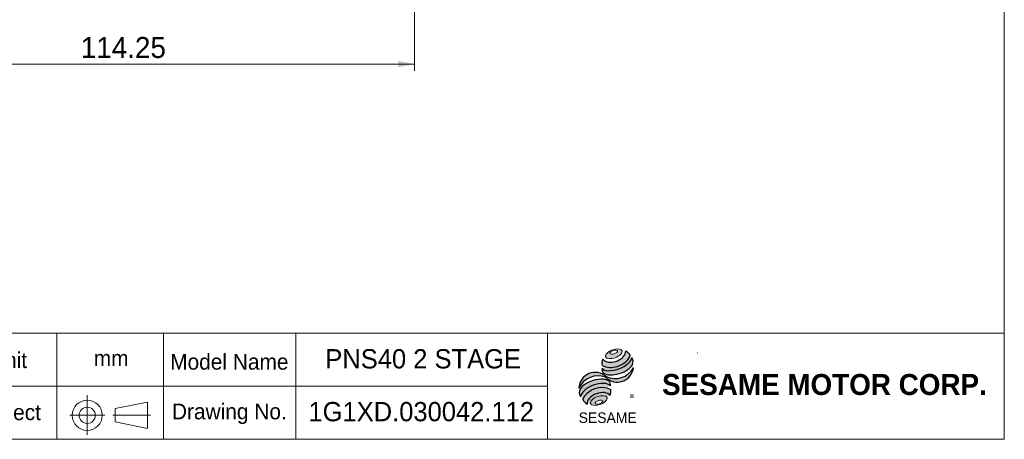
# Model space of a CAD drawing. Header units: millimetres. Extents: x 0 to 373, y 0 to 260.
# Tile 2 of 3: x 180 to 373, y 13 to 95. Entities that reach past the tile are written whole.
import ezdxf

# ---------------------------------------------------------------- set-up
doc = ezdxf.new("R2010")
doc.units = ezdxf.units.MM
doc.header["$LTSCALE"] = 1.3
doc.linetypes.add('CENTERX2', pattern=[20.319999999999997, 12.7, -2.54, 2.54, -2.54])
doc.layers.add('外框線', color=7, linetype='Continuous', lineweight=30)
doc.layers.add('標駐', color=51, linetype='Continuous')
doc.styles.add('SLDTEXTSTYLE0', font='ARIAL.TTF', dxfattribs={"width": 0.948})
doc.styles.add('SLDTEXTSTYLE1', font='MINGLIU.TTC')
doc.styles.add('SLDTEXTSTYLE3', font='ARIALBD.TTF', dxfattribs={"width": 0.948})
doc.dimstyles.new('SLDDIMSTYLE7', dxfattribs={"dimtxt": 4.0065771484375, "dimasz": 3.25, "dimexe": 0, "dimexo": 0.0625, "dimgap": 1.001644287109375, "dimtad": 1, "dimdec": 4, "dimrnd": 1e-09, "dimzin": 12, "dimdsep": 46, "dimtxsty": 'SLDTEXTSTYLE0', "dimsah": 1, "dimcen": 0.09, "dimadec": 0, "dimazin": 0, "dimtfac": 1, "dimtdec": 4, "dimtofl": 0, "dimtmove": 0, "dimatfit": 3, "dimfxl": 0, "dimtolj": 1, "dimtzin": 12, "dimarcsym": 0})

# ---------------------------------------------------------------- blocks, each defined once
blk = doc.blocks.new('單位定位')
at = {"layer": '外框線', "color": 7, "lineweight": 0}
for p, q in [((168.1865004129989, 33.80896396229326), (168.1865004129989, 13.0089639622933)), ((208.0490429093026, 33.80896396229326), (168.1865004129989, 33.80896396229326)), ((187.056226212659, 33.80896396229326), (187.056226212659, 13.0089639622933)), ((208.0490429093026, 23.40896396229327), (168.1865004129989, 23.40896396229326)), ((198.5079832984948, 19.01100090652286), (204.8495064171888, 20.31100090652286)), ((204.8495064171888, 20.31100090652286), (204.8495064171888, 15.11100090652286)), ((198.5079832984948, 19.01100090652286), (198.5079832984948, 16.41100090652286)), ((198.5079832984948, 16.41100090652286), (204.8495064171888, 15.11100090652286))]:
    blk.add_line(p, q, dxfattribs=at)
at = {"layer": '外框線', "color": 7, "linetype": 'CENTERX2', "lineweight": 0}
for p, q in [((193.0183613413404, 21.68604999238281), (193.0183613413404, 13.8677984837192)), ((189.605377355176, 17.70625966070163), (196.4500999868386, 17.70625966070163)), ((198.0438073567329, 17.70625966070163), (205.41286230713, 17.70625966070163))]:
    blk.add_line(p, q, dxfattribs=at)
at = {"layer": '外框線', "color": 7, "lineweight": 0}
for radius in [2.955398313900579, 1.592913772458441]:
    blk.add_circle((193.0183613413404, 17.70625966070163), radius, dxfattribs=at)
at = {"color": 7, "linetype": 'Continuous', "lineweight": 0, "char_height": 3.095625, "attachment_point": 1, "style": 'SLDTEXTSTYLE0'}
for s, insert in [('Unit', (173.9298054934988, 30.07638841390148)), ('mm', (194.299974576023, 30.4589270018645)), ('Project', (171.1781388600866, 19.84940127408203))]:
    blk.add_mtext(s, dxfattribs=dict(at, insert=insert))
blk = doc.blocks.new('圖塊18')
at = {"linetype": 'Continuous'}
h = blk.add_hatch(color=1, dxfattribs=at)
edge = h.paths.add_edge_path(flags=0)
edge.add_spline(control_points=[(6.628171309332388, 14.73461701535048), (5.816508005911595, 14.43614656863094), (4.481826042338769, 13.05426275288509), (7.349782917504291, 12.77225970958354), (9.35180586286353, 14.84508543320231), (7.439834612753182, 15.03308746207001), (6.628171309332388, 14.73461701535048)], knot_values=[0, 0, 0, 0, 0.25, 0.5, 0.75, 1, 1, 1, 1], weights=[1, 1, 1, 1, 1, 1, 1], degree=3, periodic=0)
edge = h.paths.add_edge_path(flags=0)
edge.add_spline(control_points=[(6.797369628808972, 14.57117682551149), (7.179588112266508, 14.69081687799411), (8.040802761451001, 14.62091775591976), (7.039313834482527, 13.79822875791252), (5.747491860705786, 13.90307744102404), (6.415151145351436, 14.45153677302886), (6.797369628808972, 14.57117682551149)], knot_values=[0, 0, 0, 0, 0.2500000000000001, 0.5000000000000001, 0.75, 1, 1, 1, 1], weights=[1, 1, 1, 1, 1, 1, 1], degree=3, periodic=0)
h = blk.add_hatch(color=1, dxfattribs=at)
edge = h.paths.add_edge_path(flags=0)
edge.add_spline(control_points=[(4.764870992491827, 12.87907119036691), (4.560302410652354, 12.4312363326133), (4.540886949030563, 11.97322475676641), (4.598389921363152, 11.67081014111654)], knot_values=[0, 0, 0, 0, 0.4884105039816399, 0.4884105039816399, 0.4884105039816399, 0.4884105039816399], weights=[1, 1, 1, 1], degree=3, periodic=0)
edge.add_spline(control_points=[(4.598389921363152, 11.67081014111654), (5.524192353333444, 11.15065004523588), (7.320157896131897, 11.15357568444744), (9.190814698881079, 12.21615799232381), (9.998282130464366, 13.14649762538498), (10.11804382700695, 13.60512259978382)], knot_values=[0, 0, 0, 0, 0.4091170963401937, 0.6548043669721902, 0.8514887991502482, 0.8514887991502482, 0.8514887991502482, 0.8514887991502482], weights=[1, 1, 1, 1, 1, 1], degree=3, periodic=0)
edge.add_spline(control_points=[(10.11804382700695, 13.60512259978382), (9.98303102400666, 13.90663099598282), (9.703895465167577, 14.26966731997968), (9.247763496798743, 14.54868282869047)], knot_values=[0, 0, 0, 0, 0.4590419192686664, 0.4590419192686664, 0.4590419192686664, 0.4590419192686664], weights=[1, 1, 1, 1], degree=3, periodic=0)
edge.add_spline(control_points=[(9.247763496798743, 14.54868282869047), (9.262373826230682, 14.35966288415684), (9.169287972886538, 13.80166979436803), (8.47202114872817, 12.98680294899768), (6.971806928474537, 12.18894622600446), (5.336068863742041, 12.16263819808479), (4.764870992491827, 12.87907119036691)], knot_values=[0, 0, 0, 0, 0.08132341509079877, 0.2279594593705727, 0.4332489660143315, 0.8030080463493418, 0.8030080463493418, 0.8030080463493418, 0.8030080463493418], weights=[1, 1, 1, 1, 1, 1, 1], degree=3, periodic=0)
h = blk.add_hatch(color=1, dxfattribs=at)
edge = h.paths.add_edge_path(flags=0)
edge.add_arc((5.613990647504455, 10.91047368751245), 1.034830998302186, 168.3621772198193, 229.4245234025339)
edge.add_ellipse((7.552456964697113, 11.79106656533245), major_axis=(3.164282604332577, 1.032018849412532), ratio=0.5371428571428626, start_angle=205.6784380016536, end_angle=329.3896542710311)
edge.add_arc((9.185667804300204, 12.42047576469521), 1.500508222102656, 336.1521426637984, 392.8409252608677)
edge.add_ellipse((7.477044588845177, 12.32466312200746), major_axis=(2.93046992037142, 1.095738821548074), ratio=0.4437390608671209, start_angle=185.0255637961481, end_angle=352.2171353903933, ccw=False)
h = blk.add_hatch(color=1, dxfattribs=at)
edge = h.paths.add_edge_path(flags=0)
edge.add_arc((7.155613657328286, 13.24902819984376), 4.152313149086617, 244.9498890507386, 330.52495169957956, ccw=False)
edge.add_arc((3.26392410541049, 7.108632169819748), 3.19532085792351, 48.10924540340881, 177.9500526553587)
edge.add_arc((3.837967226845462, 5.476789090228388), 4.152313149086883, 69.43291289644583, 155.1324078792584, ccw=False)
edge.add_arc((7.597366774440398, 11.58186331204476), 3.195320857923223, 223.9443619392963, 353.2429906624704)
h = blk.add_hatch(color=1, dxfattribs=at)
edge = h.paths.add_edge_path(flags=0)
edge.add_ellipse((3.460507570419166, 6.184838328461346), major_axis=(3.02258740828, 1.147929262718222), ratio=0.5235294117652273, start_angle=14.095136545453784, end_angle=164.8078450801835, ccw=False)
edge.add_arc((5.095051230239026, 7.854914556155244), 1.163371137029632, 351.5308011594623, 401.4061622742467)
edge.add_ellipse((3.354394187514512, 7.001503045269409), major_axis=(3.20408139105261, 0.9401662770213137), ratio=0.5344613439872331, start_angle=27.40472928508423, end_angle=171.7282428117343)
edge.add_arc((3.447909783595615, 6.968865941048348), 3.399544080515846, 191.0466409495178, 205.75451162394)
h = blk.add_hatch(color=1, dxfattribs=at)
edge = h.paths.add_edge_path(flags=0)
edge.add_spline(control_points=[(6.333965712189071, 6.962062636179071), (4.430450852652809, 8.023118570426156), (1.672156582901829, 7.018976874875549), (0.8143118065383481, 5.0277501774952)], knot_values=[0, 0, 0, 0, 1, 1, 1, 1], weights=[1, 1, 1, 1], degree=3, periodic=0)
edge.add_arc((2.841566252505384, 6.024432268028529), 2.259012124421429, 206.1806388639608, 239.0996167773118)
edge.add_ellipse((3.992418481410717, 4.740765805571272), major_axis=(2.263520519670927, 0.8430271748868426), ratio=0.6035256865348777, start_angle=7.596570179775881, end_angle=172.3905265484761, ccw=False)
edge.add_arc((4.145263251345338, 6.648165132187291), 2.211097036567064, 336.231156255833, 368.1615451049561)
h = blk.add_hatch(color=1, dxfattribs=at)
edge = h.paths.add_edge_path(flags=0)
edge.add_spline(control_points=[(3.683869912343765, 5.562956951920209), (4.49553321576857, 5.861427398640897), (6.407504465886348, 5.673425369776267), (4.405481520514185, 3.600599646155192), (1.53752464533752, 3.88260268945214), (2.872206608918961, 5.264486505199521), (3.683869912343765, 5.562956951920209)], knot_values=[0, 0, 0, 0, 0.25, 0.5, 0.7500000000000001, 1, 1, 1, 1], weights=[1, 1, 1, 1, 1, 1, 1], degree=3, periodic=0)
edge = h.paths.add_edge_path(flags=0)
edge.add_spline(control_points=[(3.896102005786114, 4.782228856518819), (3.513883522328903, 4.662588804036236), (2.848527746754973, 4.106770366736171), (4.143804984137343, 3.990883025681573), (5.141838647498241, 4.82461068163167), (4.278320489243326, 4.901868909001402), (3.896102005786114, 4.782228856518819)], knot_values=[0, 0, 0, 0, 0.2500000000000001, 0.5, 0.75, 1, 1, 1, 1], weights=[1, 1, 1, 1, 1, 1, 1], degree=3, periodic=0)
at = {"color": 1, "linetype": 'Continuous', "lineweight": 0}
for points in [[(6.628171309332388, 14.73461701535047), (7.439834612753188, 15.03308746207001), (9.351805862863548, 14.84508543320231), (7.349782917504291, 12.77225970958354), (4.481826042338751, 13.05426275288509), (5.816508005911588, 14.43614656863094), (6.628171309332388, 14.73461701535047)], [(6.797369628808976, 14.57117682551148), (7.179588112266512, 14.6908168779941), (8.040802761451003, 14.62091775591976), (7.039313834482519, 13.79822875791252), (5.747491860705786, 13.90307744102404), (6.41515114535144, 14.45153677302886), (6.797369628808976, 14.57117682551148)], [(3.683869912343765, 5.562956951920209), (4.49553321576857, 5.861427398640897), (6.407504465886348, 5.673425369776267), (4.405481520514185, 3.600599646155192), (1.53752464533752, 3.88260268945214), (2.872206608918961, 5.264486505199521), (3.683869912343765, 5.562956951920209)], [(3.896102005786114, 4.782228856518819), (4.278320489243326, 4.901868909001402), (5.141838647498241, 4.82461068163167), (4.143804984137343, 3.990883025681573), (2.848527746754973, 4.106770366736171), (3.513883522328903, 4.662588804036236), (3.896102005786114, 4.782228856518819)]]:
    blk.add_open_spline(points, degree=3, dxfattribs=at)
at = {"layer": '標駐', "color": 1}
for p, q in [((10.76611496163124, 11.17063307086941), (10.72804991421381, 11.13256802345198)), ((1.654784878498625, 4.108094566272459), (1.678356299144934, 4.131665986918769))]:
    blk.add_line(p, q, dxfattribs=at)
for centre, radius, start, end in [((9.18566780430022, 12.42047576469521), 1.500508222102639, 336.1521426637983, 32.95375475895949), ((3.26392410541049, 7.108632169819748), 3.195320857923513, 48.10924540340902, 177.9500526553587), ((5.613990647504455, 10.91047368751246), 1.034830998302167, 167.9158934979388, 229.424523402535), ((7.597366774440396, 11.58186331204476), 3.195320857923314, 223.9443619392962, 353.2429906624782), ((7.155613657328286, 13.24902819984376), 4.152313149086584, 244.9498890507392, 330.5249516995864), ((3.83796722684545, 5.476789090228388), 4.152313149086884, 69.43291289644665, 155.1324078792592), ((5.095051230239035, 7.854914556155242), 1.163371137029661, 351.5308011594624, 41.40616227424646), ((3.447909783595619, 6.968865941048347), 3.399544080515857, 191.0466409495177, 205.7545116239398), ((4.145263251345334, 6.648165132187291), 2.211097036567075, 336.2311562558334, 8.161545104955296), ((2.8415662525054, 6.024432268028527), 2.259012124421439, 206.1806388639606, 239.0996167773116)]:
    blk.add_arc(centre, radius, start, end, dxfattribs=at)
for centre, major_axis, ratio, start_param, end_param in [((7.477044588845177, 12.32466312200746), (2.93046992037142, 1.095738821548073), 0.4437390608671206, 3.229063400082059, 6.147574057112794), ((7.552456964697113, 11.79106656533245), (3.164282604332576, 1.032018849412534), 0.5371428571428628, 3.589765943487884, 5.748933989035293), ((3.354394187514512, 7.001503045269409), (3.20408139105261, 0.9401662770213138), 0.5344613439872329, 0.4783027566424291, 2.997223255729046), ((3.460507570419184, 6.184838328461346), (3.02258740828, 1.147929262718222), 0.5235294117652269, 0.2460065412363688, 2.87643952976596), ((3.992418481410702, 4.740765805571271), (2.263520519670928, 0.843027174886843), 0.6035256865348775, 0.1325851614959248, 3.008782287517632)]:
    blk.add_ellipse(centre, major_axis=major_axis, ratio=ratio, start_param=start_param, end_param=end_param, dxfattribs=at)
for points, knots in [([(4.598389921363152, 11.67081014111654), (5.524192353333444, 11.15065004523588), (7.320157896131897, 11.15357568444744), (9.190814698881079, 12.21615799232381), (9.998282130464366, 13.14649762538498), (10.11804382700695, 13.60512259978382)], [0, 0, 0, 0, 0.4091170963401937, 0.6548043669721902, 0.8514887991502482, 0.8514887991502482, 0.8514887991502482, 0.8514887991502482]), ([(4.764870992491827, 12.87907119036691), (5.336068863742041, 12.16263819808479), (6.971806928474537, 12.18894622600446), (8.47202114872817, 12.98680294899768), (9.169287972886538, 13.80166979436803), (9.262373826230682, 14.35966288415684), (9.247763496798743, 14.54868282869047)], [0, 0, 0, 0, 0.3697590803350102, 0.575048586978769, 0.721684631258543, 0.8030080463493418, 0.8030080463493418, 0.8030080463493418, 0.8030080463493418])]:
    blk.add_open_spline(points, degree=3, knots=knots, dxfattribs=at)
for points in [[(9.247763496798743, 14.54868282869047), (9.703895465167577, 14.26966731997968), (9.98303102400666, 13.90663099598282), (10.11804382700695, 13.60512259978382)], [(4.764870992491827, 12.87907119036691), (4.560302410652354, 12.4312363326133), (4.540886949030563, 11.97322475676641), (4.598389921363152, 11.67081014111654)], [(0.8143118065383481, 5.0277501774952), (1.672156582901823, 7.018976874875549), (4.430450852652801, 8.023118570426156), (6.333965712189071, 6.962062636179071)]]:
    blk.add_open_spline(points, degree=3, dxfattribs=at)
at = {"layer": '標駐', "color": 1, "attachment_point": 1}
for s, insert, char_height, style in [('®', (10.00860740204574, 5.94896363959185), 1.375833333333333, 'SLDTEXTSTYLE1'), ('SESAME', (0.01433393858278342, 2.443879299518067), 2.06375, 'SLDTEXTSTYLE0')]:
    blk.add_mtext(s, dxfattribs=dict(at, insert=insert, char_height=char_height, style=style))
blk = doc.blocks.new('NEW LOGO_定位')
at = {"color": 7, "linetype": 'Continuous'}
blk.add_blockref('圖塊18', (4.63337717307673, 2.82994993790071), dxfattribs=at)
blk = doc.blocks.new('圖標定位')
at = {"color": 7, "linetype": 'Continuous'}
blk.add_blockref('NEW LOGO_定位', (284.8753167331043, 13.00000000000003), dxfattribs=at)
blk = doc.blocks.new('*D33')
at = {"color": 7, "linetype": 'Continuous', "lineweight": 0}
for p, q in [((143.0171561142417, 137.9768656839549), (143.0171561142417, 85.32728357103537)), ((257.2671561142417, 121.6768656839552), (257.2671561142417, 85.32728357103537)), ((257.2671561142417, 86.62728357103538), (143.0171561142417, 86.62728357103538))]:
    blk.add_line(p, q, dxfattribs=at)
for points in [[(143.0171561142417, 86.62728357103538), (146.2671561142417, 85.97728357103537), (146.2671561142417, 87.27728357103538)], [(257.2671561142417, 86.62728357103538), (254.0171561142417, 87.27728357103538), (254.0171561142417, 85.97728357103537)]]:
    blk.add_solid(points, dxfattribs=at)
at = {"color": 7, "linetype": 'Continuous', "lineweight": 0, "insert": (191.7539066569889, 91.94791066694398), "char_height": 4.1275, "attachment_point": 1, "style": 'SLDTEXTSTYLE0'}
blk.add_mtext('114.25', dxfattribs=at)

msp = doc.modelspace()

# ---------------------------------------------------------------- linework, layer by layer
at = {"color": 7, "linetype": 'Continuous', "lineweight": 0}
for p, q in [((373.1, 260.0000000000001), (373.1, 13.00000000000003)), ((208, 13.00000000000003), (208, 33.80000000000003)), ((373.1, 33.80000000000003), (208, 33.80000000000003)), ((233.9999999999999, 13.00000000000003), (233.9999999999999, 33.80000000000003)), ((283.4, 13.00000000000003), (283.4, 33.80000000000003)), ((312.8766892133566, 29.97875766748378), (312.8130719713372, 29.87441310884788)), ((283.4, 23.40000000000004), (208, 23.40000000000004)), ((13.00000000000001, 13.00000000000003), (373.1, 13.00000000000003))]:
    msp.add_line(p, q, dxfattribs=at)

# ---------------------------------------------------------------- block references
at = {"color": 7, "linetype": 'Continuous'}
for name in ['單位定位', '圖標定位']:
    msp.add_blockref(name, (0, 0), dxfattribs=at)

# ---------------------------------------------------------------- texts
at = {"color": 7, "linetype": 'Continuous', "lineweight": 0, "attachment_point": 1}
for s, insert, char_height, style in [('Model Name', (209.3054160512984, 29.76297044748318), 3.095625, 'SLDTEXTSTYLE0'), ('PNS40 2 STAGE', (239.7714907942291, 30.68683539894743), 3.783541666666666, 'SLDTEXTSTYLE0'), ('SESAME MOTOR CORP.', (305.8972195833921, 25.8172938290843), 4.1275, 'SLDTEXTSTYLE3'), ('Drawing No.', (209.6493753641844, 20.01297044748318), 3.095625, 'SLDTEXTSTYLE0'), ('1G1XD.030042.112', (236.460508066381, 20.32208515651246), 3.783541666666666, 'SLDTEXTSTYLE0')]:
    msp.add_mtext(s, dxfattribs=dict(at, insert=insert, char_height=char_height, style=style))

# ---------------------------------------------------------------- dimensions: what is measured, and where the dimension line sits
at = {"color": 7, "linetype": 'Continuous', "lineweight": 0}
dim = msp.add_linear_dim(base=(143.0171561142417, 86.62728357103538), p1=(257.2671561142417, 122.9768656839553), p2=(143.0171561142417, 139.2768656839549), dimstyle='SLDDIMSTYLE7', dxfattribs=at)
dim.commit()
dim.dimension.update_dxf_attribs({"geometry": '*D33', "text_midpoint": (200.1613210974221, 86.62728357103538), "dimtype": 160})

doc.saveas('drawing.dxf')
